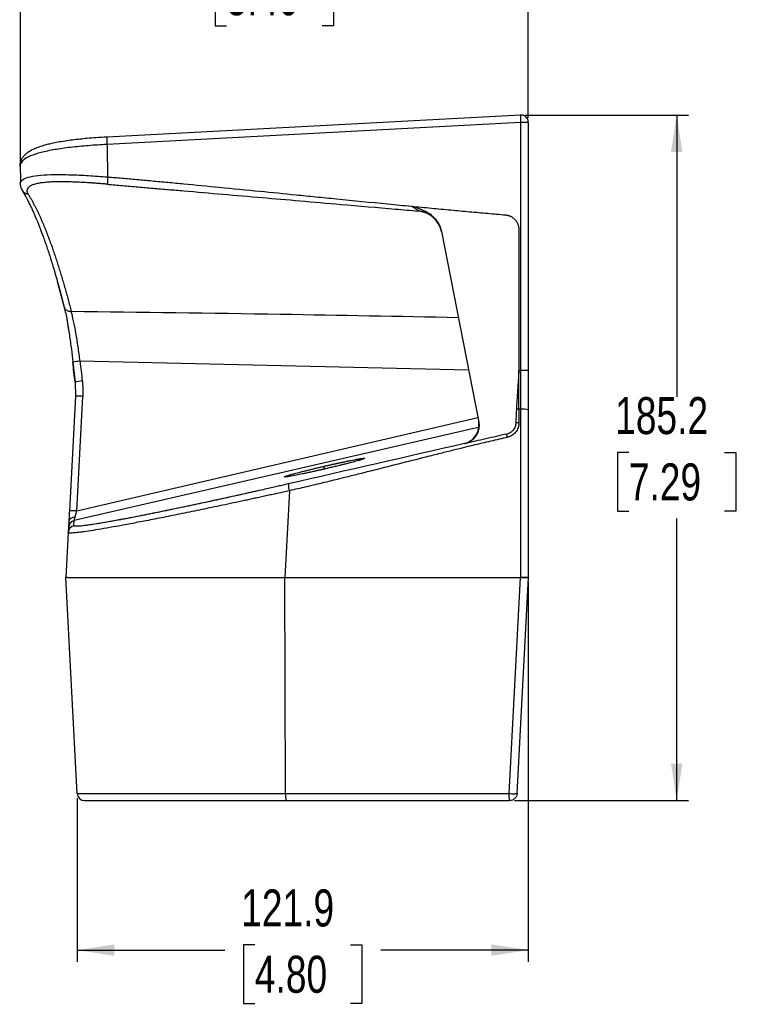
# Model space of a CAD drawing. Header units: millimetres. Extents: x 0 to 1118, y 0 to 848.
# Tile 14 of 17: x 778 to 973, y 313 to 579. Entities that reach past the tile are written whole.
import ezdxf

# ---------------------------------------------------------------- set-up
doc = ezdxf.new("R2010")
doc.units = ezdxf.units.MM
doc.layers.add('DIMENSIONS', color=140, linetype='Continuous', lineweight=25)
doc.styles.add('SLDTEXTSTYLE0', font='TXT', dxfattribs={"width": 0.75})
doc.dimstyles.new('SLDDIMSTYLE0', dxfattribs={"dimtxt": 10, "dimasz": 10, "dimexe": 0, "dimexo": 0.0625, "dimgap": 2.5, "dimtad": 0, "dimtih": 1, "dimtoh": 1, "dimdec": 1, "dimrnd": 1e-09, "dimzin": 12, "dimdsep": 46, "dimtxsty": 'SLDTEXTSTYLE0', "dimsah": 1, "dimcen": 0.09, "dimadec": 0, "dimazin": 3, "dimtfac": 1, "dimtdec": 1, "dimtofl": 0, "dimtmove": 0, "dimatfit": 3, "dimfxl": 0, "dimfrac": 2, "dimtolj": 1, "dimtzin": 12, "dimarcsym": 0})

# ---------------------------------------------------------------- blocks, each defined once
blk = doc.blocks.new('_D_11')
at = {"layer": 'DIMENSIONS'}
for p, q in [((915.13, 427.29), (915.13, 324.69)), ((793.25, 368.89), (793.25, 324.69)), ((793.25, 327.87), (833.14, 327.87)), ((841.26, 329.34), (838.21, 329.34)), ((838.21, 329.34), (838.21, 313.46)), ((867.12, 329.34), (870.17, 329.34)), ((870.17, 329.34), (870.17, 313.46)), ((915.13, 327.87), (875.24, 327.87)), ((838.21, 313.46), (841.26, 313.46)), ((870.17, 313.46), (867.12, 313.46))]:
    blk.add_line(p, q, dxfattribs=at)
for points in [[(793.25, 327.87), (803.25, 326.33), (803.25, 329.41)], [(915.13, 327.87), (905.13, 329.41), (905.13, 326.33)]]:
    blk.add_solid(points, dxfattribs=at)
at = {"layer": 'DIMENSIONS', "char_height": 10, "attachment_point": 1, "style": 'SLDTEXTSTYLE0'}
for s, insert in [('121.9', (837.57, 344.26)), ('4.80', (841.26, 326.35))]:
    blk.add_mtext(s, dxfattribs=dict(at, insert=insert))
blk = doc.blocks.new('_D_12')
at = {"layer": 'DIMENSIONS'}
for p, q in [((777.95, 539.99), (777.95, 595.07)), ((833.61, 593.37), (830.57, 593.37)), ((830.57, 593.37), (830.57, 577.49)), ((859.47, 593.37), (862.52, 593.37)), ((862.52, 593.37), (862.52, 577.49)), ((915.13, 552.72), (915.13, 595.07)), ((777.95, 591.89), (825.49, 591.89)), ((915.13, 591.89), (867.59, 591.89)), ((830.57, 577.49), (833.61, 577.49)), ((862.52, 577.49), (859.47, 577.49))]:
    blk.add_line(p, q, dxfattribs=at)
for points in [[(777.95, 591.89), (787.95, 590.36), (787.95, 593.43)], [(915.13, 591.89), (905.13, 593.43), (905.13, 590.36)]]:
    blk.add_solid(points, dxfattribs=at)
at = {"layer": 'DIMENSIONS', "char_height": 10, "attachment_point": 1, "style": 'SLDTEXTSTYLE0'}
for s, insert in [('137.2', (829.92, 608.29)), ('5.40', (833.61, 590.38))]:
    blk.add_mtext(s, dxfattribs=dict(at, insert=insert))
blk = doc.blocks.new('_D_13')
at = {"layer": 'DIMENSIONS'}
for p, q in [((914.3, 553.44), (958.39, 553.44)), ((955.21, 553.44), (955.21, 477.29)), ((942.28, 462.32), (939.23, 462.32)), ((939.23, 462.32), (939.23, 446.45)), ((968.14, 462.32), (971.19, 462.32)), ((971.19, 462.32), (971.19, 446.45)), ((939.23, 446.45), (942.28, 446.45)), ((955.21, 368.26), (955.21, 444.42)), ((971.19, 446.45), (968.14, 446.45)), ((911.35, 368.26), (958.39, 368.26))]:
    blk.add_line(p, q, dxfattribs=at)
for points in [[(955.21, 553.44), (953.67, 543.44), (956.75, 543.44)], [(955.21, 368.26), (956.75, 378.26), (953.67, 378.26)]]:
    blk.add_solid(points, dxfattribs=at)
at = {"layer": 'DIMENSIONS', "char_height": 10, "attachment_point": 1, "style": 'SLDTEXTSTYLE0'}
for s, insert in [('185.2', (938.59, 477.25)), ('7.29', (942.28, 459.34))]:
    blk.add_mtext(s, dxfattribs=dict(at, insert=insert))

msp = doc.modelspace()

# ---------------------------------------------------------------- linework, layer by layer
for p, q in [((913.03, 551.45), (801.3, 545.49)), ((913.03, 551.45), (913.03, 484.43)), ((915.13, 551.45), (915.13, 484.43)), ((777.88, 540.24), (777.98, 535.4)), ((778.38, 533.06), (779.2, 531.67)), ((891.63, 522.01), (901.72, 470.52)), ((912.58, 522.48), (912.58, 484.43)), ((787.98, 508.2), (789.77, 501.46)), ((790.44, 498.32), (790.95, 495.31)), ((898.98, 484.51), (794.03, 486.95)), ((792.08, 486.68), (792.67, 481.32)), ((912.58, 484.43), (913.03, 484.43)), ((915.13, 484.43), (913.03, 484.43)), ((792.67, 481.32), (792.81, 477.49)), ((792.78, 477.48), (791.15, 446.54)), ((793.13, 446.51), (794.75, 477.45)), ((912.58, 473.96), (912.58, 470.29)), ((913.03, 473.96), (912.58, 473.96)), ((913.03, 473.96), (913.03, 428.56)), ((915.13, 473.86), (915.13, 428.56)), ((793.13, 446.51), (901.48, 471.75)), ((901.62, 469.07), (792.47, 443.88)), ((901.72, 469.6), (901.72, 470.53)), ((901.82, 469.58), (901.81, 469.6)), ((897.93, 464.7), (897.92, 464.77)), ((860.05, 457.81), (859.97, 458.57)), ((850.58, 451.94), (849.36, 428.56)), ((790.92, 442.03), (790.85, 440.66)), ((792.39, 442.51), (792.47, 443.88)), ((790.85, 440.66), (790.21, 428.56)), ((793.25, 370.16), (790.19, 428.56)), ((790.68, 428.56), (790.19, 428.56)), ((790.68, 428.56), (849.36, 428.56)), ((849.36, 428.56), (913.03, 428.56)), ((849.55, 370.16), (849.39, 428.56)), ((909.97, 370.16), (913.03, 428.56)), ((912.07, 370.16), (915.14, 428.56)), ((913.03, 428.56), (915.13, 428.56)), ((793.25, 370.16), (849.55, 370.16)), ((849.55, 370.16), (909.97, 370.16)), ((849.66, 368.26), (910.08, 368.26))]:
    msp.add_line(p, q)
at = {"flags": 128}
for points in [[(913.01, 553.42), (858.9, 550.54), (801.29, 547.47)], [(792.67, 481.32), (792.67, 481.32), (792.67, 481.3)]]:
    msp.add_lwpolyline(points, dxfattribs=at)
for centre, radius, start, end in [((913.13, 551.44), 2, 0.0751, 90.075), ((795.78, 467.27), 19.76, 95.0973, 100.8014), ((795.93, 466.03), 15.63, 94.7915, 102.0079), ((912.57, 460.34), 13.62, 89.9677, 92.7998), ((913.57, 463.67), 10.3, 81.2831, 93.0221), ((912.51, 459.68), 10.61, 89.6513, 94.0856), ((862.87, 455.2), 12.71, 186.3837, 194.8455), ((791.9, 432.35), 14.22, 85.0334, 92.9928), ((792.84, 440.56), 2, 102.9753, 176.9883), ((792.91, 441.93), 2, 102.9753, 176.9883), ((795.25, 370.26), 2, 183, 270), ((858.52, 369.7), 8.98, 177.0874, 189.2257), ((911.62, 398.5), 28.39, 266.6798, 269.6633)]:
    msp.add_arc(centre, radius, start, end)
for centre, major_axis, ratio, start_param, end_param in [((912.63, 460.08), (-0.05, 19.11), 0.052264, 0.758991, 1.008857), ((896.79, 469.64), (2.16, 4.52), 0.998783, 3.814836, 5.142135)]:
    msp.add_ellipse(centre, major_axis=major_axis, ratio=ratio, start_param=start_param, end_param=end_param)
for points, knots in [([(913.01, 553.41), (913.01, 553.39), (913, 553.34), (912.99, 553.18), (912.98, 552.94), (912.98, 552.62), (912.99, 552.29), (913, 551.89), (913.02, 551.62), (913.03, 551.45)], [0, 0, 0, 0, 0.129587, 0.250579, 0.419737, 0.547905, 0.709912, 0.816766, 1, 1, 1, 1]), ([(913.03, 553.44), (913.03, 553.45), (913.02, 553.45), (913.01, 553.42), (913.01, 553.41)], [0, 0, 0, 0, 0.8938715, 1, 1, 1, 1]), ([(914.52, 552.85), (914.49, 552.89), (914.3, 553.14), (913.8, 553.38), (913.34, 553.42), (913.13, 553.45)], [0, 0, 0, 0, 0.109324, 0.597095, 1, 1, 1, 1]), ([(915.13, 551.45), (915.13, 551.45), (915.09, 551.45), (914.88, 551.45), (914.72, 551.45), (914.3, 551.45), (914.05, 551.45), (913.53, 551.45), (913.27, 551.45), (913.03, 551.45)], [0, 0, 0, 0, 0.25, 0.25, 0.5, 0.5, 0.75, 0.75, 1, 1, 1, 1]), ([(915.1, 551.45), (915.11, 551.52), (915.15, 551.85), (914.96, 552.38), (914.66, 552.7), (914.52, 552.85)], [0, 0, 0, 0, 0.145685, 0.626867, 1, 1, 1, 1]), ([(801.3, 547.49), (800.3, 547.43), (798.48, 547.32), (796.04, 547.12), (793.92, 546.91), (791.94, 546.68), (789.92, 546.4), (788.06, 546.09), (786.48, 545.77), (785.08, 545.44), (783.72, 545.05), (782.34, 544.58), (781.14, 544.05), (780.16, 543.49), (779.4, 542.93), (778.8, 542.34), (778.37, 541.77), (778.1, 541.27), (777.9, 540.78), (777.8, 540.37), (777.75, 539.99), (777.72, 539.74), (777.74, 539.58), (777.74, 539.56)], [0, 0, 0, 0, 0.081341, 0.149263, 0.203663, 0.264338, 0.325979, 0.392363, 0.449267, 0.496056, 0.55251, 0.617913, 0.684677, 0.739921, 0.791841, 0.837308, 0.879632, 0.907945, 0.933223, 0.962874, 0.975806, 0.996283, 1, 1, 1, 1]), ([(801.3, 545.49), (799.6, 545.39), (796.2, 545.19), (791.4, 544.72), (787.06, 544.11), (783.37, 543.34), (780.51, 542.4), (778.58, 541.37), (778.15, 540.6), (777.95, 540.25)], [0, 0, 0, 0, 0.144562, 0.2887, 0.43346, 0.579051, 0.725629, 0.873798, 1, 1, 1, 1]), ([(801.29, 547.46), (801.28, 547.45), (801.27, 547.42), (801.26, 547.26), (801.26, 547.01), (801.26, 546.68), (801.27, 546.29), (801.28, 545.89), (801.3, 545.62), (801.3, 545.49)], [0, 0, 0, 0, 0.1025054, 0.2548169, 0.41103, 0.5672424, 0.7195544, 0.8646127, 1, 1, 1, 1]), ([(801.32, 547.47), (801.31, 547.48), (801.3, 547.5), (801.29, 547.47), (801.29, 547.46)], [0, 0, 0, 0, 0.760865, 1, 1, 1, 1]), ([(801.3, 545.49), (801.33, 544.01), (801.4, 541.09), (801.46, 538.17), (801.49, 536.73)], [0, 0, 0, 0, 0.506852, 1, 1, 1, 1]), ([(777.95, 540.25), (777.89, 540.18), (777.81, 540.09), (777.76, 539.86), (777.76, 539.7), (777.75, 539.56)], [0, 0, 0, 0, 0.296815, 0.39708, 1, 1, 1, 1]), ([(778.07, 535.4), (778.24, 535.65), (778.63, 536.22), (780.47, 536.82), (783.29, 537.23), (786.98, 537.39), (791.37, 537.33), (796.27, 537.11), (799.75, 536.86), (801.49, 536.73)], [0, 0, 0, 0, 0.116455, 0.263335, 0.409298, 0.555471, 0.702582, 0.850791, 1, 1, 1, 1]), ([(777.97, 534.79), (777.9, 534.94), (777.79, 535.17), (778, 535.34), (778.07, 535.4)], [0, 0, 0, 0, 0.626518, 1, 1, 1, 1]), ([(777.84, 534.86), (777.85, 534.67), (777.87, 534.43), (777.96, 534.04), (778.11, 533.56), (778.26, 533.29), (778.36, 533.1)], [0, 0, 0, 0, 0.277828, 0.349483, 0.527945, 1, 1, 1, 1]), ([(801.42, 534.75), (801.26, 534.76), (800.93, 534.79), (800.45, 534.83), (799.96, 534.87), (799.48, 534.91), (799.01, 534.95), (798.53, 534.98), (798.05, 535.02), (797.58, 535.05), (797.11, 535.08), (796.01, 535.16), (794.32, 535.26), (792.11, 535.35), (790.02, 535.41), (788.08, 535.41), (786.31, 535.36), (784.72, 535.25), (783.32, 535.09), (782.14, 534.86), (781.17, 534.56), (780.44, 534.2), (779.94, 533.78), (779.73, 533.39), (779.68, 533.08), (779.68, 532.86), (779.73, 532.64), (779.81, 532.4), (779.9, 532.24), (779.94, 532.16)], [0, 0, 0, 0, 0.012776, 0.02552, 0.038239, 0.050936, 0.063618, 0.076288, 0.088953, 0.101616, 0.114284, 0.126961, 0.190411, 0.253708, 0.316279, 0.378774, 0.440635, 0.502385, 0.56378, 0.625241, 0.68688, 0.748531, 0.811032, 0.873703, 0.89895, 0.924159, 0.949373, 0.974639, 1, 1, 1, 1]), ([(801.49, 536.73), (801.48, 536.51), (801.46, 536.28), (801.43, 535.82), (801.41, 535.59), (801.4, 535.21), (801.4, 535.05), (801.4, 534.83), (801.41, 534.77), (801.42, 534.75)], [0, 0, 0, 0, 0.25, 0.25, 0.5, 0.5, 0.75, 0.75, 1, 1, 1, 1]), ([(801.42, 534.75), (802.79, 534.63), (805.54, 534.39), (809.67, 534.04), (813.79, 533.68), (817.92, 533.32), (824.2, 532.78), (832.64, 532.06), (843.08, 531.16), (853.7, 530.25), (865.68, 529.21), (876.34, 528.29), (883.3, 527.69), (885.37, 527.51)], [0, 0, 0, 0, 0.049123, 0.098244, 0.147361, 0.196476, 0.245588, 0.371729, 0.497911, 0.618925, 0.751192, 0.926047, 1, 1, 1, 1]), ([(801.49, 536.73), (802.79, 536.62), (805.41, 536.39), (809.41, 536.03), (813.52, 535.66), (817.75, 535.27), (823.81, 534.7), (832.11, 533.9), (842.22, 532.91), (850.91, 532.04), (857.8, 531.35), (866.06, 530.53), (873.63, 529.78), (880.38, 529.12), (882.49, 528.91), (883.53, 528.81)], [0, 0, 0, 0, 0.047207, 0.095863, 0.145968, 0.197523, 0.250526, 0.367399, 0.50105, 0.620495, 0.685171, 0.753151, 0.922776, 0.961952, 1, 1, 1, 1]), ([(778.39, 533.12), (778.46, 532.98), (778.65, 532.64), (779.04, 532.4), (779.38, 532.27), (779.61, 532.19), (779.82, 532.17), (779.94, 532.16)], [0, 0, 0, 0, 0.237155, 0.617799, 0.683641, 0.809121, 1, 1, 1, 1]), ([(778.39, 533.05), (778.58, 532.74), (778.93, 532.17), (779.39, 531.33), (779.76, 530.64), (780.05, 530.09), (780.37, 529.45), (780.76, 528.65), (781.2, 527.69), (782.26, 525.33), (783.34, 522.63), (784.43, 519.58), (784.93, 518.14), (785.44, 516.63), (785.91, 515.17), (786.37, 513.69), (786.78, 512.35), (787.17, 511.03), (787.5, 509.9), (787.81, 508.82), (788.13, 507.68), (788.45, 506.5), (788.68, 505.64), (788.79, 505.24)], [0, 0, 0, 0, 0.055624, 0.10315, 0.136999, 0.162473, 0.186777, 0.23049, 0.274075, 0.315149, 0.534564, 0.581136, 0.627713, 0.676415, 0.726492, 0.762636, 0.810316, 0.844232, 0.876135, 0.905861, 0.933339, 0.968899, 1, 1, 1, 1]), ([(779.94, 532.16), (780.01, 532.05), (780.15, 531.82), (780.37, 531.47), (780.57, 531.12), (780.78, 530.77), (780.98, 530.41), (781.18, 530.04), (781.38, 529.68), (781.58, 529.31), (781.77, 528.94), (781.96, 528.57), (782.15, 528.19), (782.33, 527.82), (782.51, 527.44), (782.69, 527.07), (782.87, 526.69), (783.05, 526.31), (783.22, 525.94), (783.39, 525.56), (783.55, 525.19), (783.72, 524.81), (783.88, 524.44), (784.04, 524.06), (784.19, 523.69), (784.34, 523.33), (784.49, 522.96), (784.64, 522.6), (784.79, 522.23), (784.93, 521.88), (785.07, 521.52), (785.2, 521.17), (785.34, 520.82), (785.47, 520.47), (785.6, 520.13), (785.72, 519.8), (785.97, 519.14), (786.33, 518.14), (786.81, 516.78), (787.28, 515.39), (787.74, 513.98), (788.2, 512.54), (788.66, 511.09), (789.1, 509.61), (789.54, 508.12), (789.97, 506.61), (790.4, 505.09), (790.82, 503.56), (791.23, 502.01), (791.5, 500.96), (791.63, 500.44)], [0, 0, 0, 0, 0.018101, 0.035978, 0.053632, 0.071061, 0.088267, 0.105249, 0.122007, 0.138541, 0.154851, 0.170937, 0.186798, 0.202436, 0.217849, 0.233038, 0.248003, 0.262744, 0.27726, 0.291551, 0.305618, 0.319461, 0.333079, 0.346472, 0.359641, 0.372585, 0.385304, 0.397798, 0.410068, 0.422113, 0.433933, 0.445529, 0.456899, 0.468045, 0.478966, 0.489661, 0.500132, 0.541298, 0.582014, 0.622278, 0.662089, 0.701448, 0.740354, 0.778807, 0.816806, 0.854352, 0.891443, 0.928082, 0.964267, 1, 1, 1, 1]), ([(885.37, 527.51), (885.38, 527.51), (885.4, 527.51), (885.41, 527.52), (885.42, 527.53), (885.43, 527.55), (885.4, 527.58), (885.31, 527.66), (885.14, 527.79), (884.9, 527.96), (884.61, 528.15), (884.28, 528.36), (883.96, 528.56), (883.71, 528.71), (883.58, 528.78), (883.53, 528.81)], [0, 0, 0, 0, 0.029116, 0.055418, 0.078902, 0.099648, 0.144749, 0.197007, 0.298196, 0.421468, 0.53864, 0.687164, 0.83688, 0.944682, 1, 1, 1, 1]), ([(883.53, 528.81), (883.59, 528.8), (883.72, 528.79), (883.91, 528.75), (884.12, 528.7), (884.34, 528.64), (884.57, 528.57), (884.81, 528.49), (885.06, 528.4), (885.48, 528.23), (885.94, 528.04), (886.79, 527.7), (887.78, 527.24), (888.73, 526.6), (889.34, 526.07), (889.73, 525.69), (890.09, 525.29), (890.41, 524.88), (890.7, 524.44), (890.96, 523.99), (891.18, 523.52), (891.37, 523.04), (891.52, 522.53), (891.6, 522.19), (891.63, 522.01)], [0, 0, 0, 0, 0.0164142, 0.0340253, 0.0528673, 0.072968, 0.0943501, 0.1170327, 0.1410317, 0.1663605, 0.2371779, 0.2747501, 0.409204, 0.5289956, 0.5784664, 0.6267994, 0.6742077, 0.720917, 0.7671632, 0.8131897, 0.8592429, 0.9055691, 0.9524101, 1, 1, 1, 1]), ([(883.53, 528.81), (885.33, 528.64), (888.88, 528.3), (894.13, 527.8), (899.21, 527.33), (904.12, 526.89), (907.35, 526.6), (908.93, 526.47)], [0, 0, 0, 0, 0.2129418, 0.419412, 0.6194112, 0.8129402, 1, 1, 1, 1]), ([(891.66, 521.87), (891.64, 521.96), (891.61, 522.13), (891.54, 522.4), (891.46, 522.66), (891.37, 522.93), (891.27, 523.19), (891.15, 523.46), (891.02, 523.72), (890.85, 524.04), (890.6, 524.45), (890.21, 524.98), (889.82, 525.41), (889.33, 525.87), (888.83, 526.27), (888.18, 526.67), (887.61, 526.95), (887.06, 527.16), (886.57, 527.31), (886.14, 527.4), (885.76, 527.47), (885.5, 527.5), (885.37, 527.51)], [0, 0, 0, 0, 0.02956, 0.059599, 0.090104, 0.121062, 0.152457, 0.18427, 0.216482, 0.249072, 0.304937, 0.373644, 0.465376, 0.498213, 0.597878, 0.676603, 0.747364, 0.81079, 0.872083, 0.914003, 0.95668, 1, 1, 1, 1]), ([(890.98, 523.74), (890.65, 524.29), (889.89, 525.55), (887.93, 527), (886.24, 527.34), (885.37, 527.51)], [0, 0, 0, 0, 0.2725009, 0.6245641, 1, 1, 1, 1]), ([(908.93, 526.47), (909, 526.46), (909.14, 526.44), (909.34, 526.41), (909.55, 526.37), (909.74, 526.31), (909.94, 526.25), (910.13, 526.17), (910.37, 526.06), (910.65, 525.91), (910.96, 525.7), (911.25, 525.47), (911.52, 525.2), (911.77, 524.91), (911.98, 524.6), (912.17, 524.26), (912.32, 523.92), (912.43, 523.58), (912.52, 523.22), (912.57, 522.85), (912.58, 522.61), (912.58, 522.48)], [0, 0, 0, 0, 0.03544, 0.070534, 0.105375, 0.140059, 0.174685, 0.209349, 0.244149, 0.306702, 0.369286, 0.433676, 0.497059, 0.560849, 0.625587, 0.689157, 0.752253, 0.813622, 0.875008, 0.936956, 1, 1, 1, 1]), ([(788.79, 505.24), (788.86, 504.96), (789.18, 503.77), (789.5, 502.52), (789.74, 501.57)], [0, 0, 0, 0, 0.237931, 1, 1, 1, 1]), ([(789.75, 501.52), (789.88, 500.97), (790.14, 499.9), (790.43, 498.42), (790.59, 497.48), (790.63, 497.23)], [0, 0, 0, 0, 0.438696, 0.855148, 1, 1, 1, 1]), ([(789.77, 501.58), (789.79, 501.48), (789.82, 501.28), (790.01, 501.03), (790.26, 500.79), (790.57, 500.61), (791.01, 500.45), (791.39, 500.45), (791.63, 500.44)], [0, 0, 0, 0, 0.1334071, 0.2802068, 0.4300084, 0.5798122, 0.7266128, 1, 1, 1, 1]), ([(794.03, 486.95), (793.87, 488.25), (793.69, 489.56), (793.32, 492.1), (793.12, 493.34), (792.71, 495.67), (792.5, 496.77), (792.07, 498.77), (791.85, 499.67), (791.63, 500.44)], [0, 0, 0, 0, 0.25, 0.25, 0.5, 0.5, 0.75, 0.75, 1, 1, 1, 1]), ([(791.63, 500.44), (810.49, 500.21), (845.34, 499.77), (880.19, 499.09), (896.18, 498.78)], [0, 0, 0, 0, 0.541153, 1, 1, 1, 1]), ([(790.63, 497.23), (790.7, 496.83), (790.88, 495.81), (791.24, 493.48), (791.67, 490.35), (791.95, 487.84), (792.08, 486.68)], [0, 0, 0, 0, 0.132568, 0.330242, 0.689072, 1, 1, 1, 1]), ([(794.03, 486.95), (794.13, 486.05), (794.32, 484.27), (794.52, 482.49), (794.62, 481.61)], [0, 0, 0, 0, 0.504587, 1, 1, 1, 1]), ([(792.67, 481.3), (792.57, 482.19), (792.37, 483.97), (792.17, 485.76), (792.08, 486.66)], [0, 0, 0, 0, 0.49514, 1, 1, 1, 1]), ([(912.58, 484.43), (912.52, 483.54), (912.39, 481.78), (912.21, 479.08), (912.04, 476.47), (911.95, 474.74), (911.91, 473.94)], [0, 0, 0, 0, 0.253607, 0.504781, 0.773867, 1, 1, 1, 1]), ([(915.13, 484.43), (915.13, 483.99), (915.13, 483.11), (915.13, 481.78), (915.13, 480.46), (915.13, 479.14), (915.13, 477.82), (915.13, 476.5), (915.13, 475.18), (915.13, 474.3), (915.13, 473.86)], [0, 0, 0, 0, 0.125019, 0.250021, 0.375013, 0.5, 0.624986, 0.749978, 0.874981, 1, 1, 1, 1]), ([(794.62, 481.61), (794.64, 481.45), (794.67, 481.15), (794.71, 480.69), (794.74, 480.23), (794.77, 479.77), (794.78, 479.3), (794.79, 478.84), (794.78, 478.38), (794.77, 477.91), (794.76, 477.6), (794.75, 477.45)], [0, 0, 0, 0, 0.110885, 0.221735, 0.33259, 0.443489, 0.554471, 0.665574, 0.776838, 0.8883, 1, 1, 1, 1]), ([(794.75, 477.45), (794.51, 477.46), (794.26, 477.47), (793.78, 477.49), (793.55, 477.5), (793.16, 477.5), (793.01, 477.5), (792.82, 477.5), (792.78, 477.49), (792.78, 477.48)], [0, 0, 0, 0, 0.25, 0.25, 0.5, 0.5, 0.75, 0.75, 1, 1, 1, 1]), ([(897.93, 464.7), (897.93, 464.7), (897.94, 464.71), (897.94, 464.71), (897.97, 464.71), (898.05, 464.73), (898.35, 464.81), (898.89, 465.01), (899.38, 465.28), (900.17, 465.82), (900.95, 466.62), (901.5, 467.78), (901.78, 468.71), (901.74, 469.27), (901.72, 469.6)], [0, 0, 0, 0, 0.000394, 0.001051, 0.003152, 0.010507, 0.037826, 0.142821, 0.267765, 0.285571, 0.569624, 0.750759, 0.854899, 1, 1, 1, 1]), ([(901.72, 470.52), (901.78, 470.21), (901.81, 469.89), (901.81, 469.25), (901.78, 468.93), (901.66, 468.3), (901.58, 468), (901.34, 467.4), (901.2, 467.12), (900.86, 466.58), (900.66, 466.33), (900.22, 465.86), (899.98, 465.65), (899.47, 465.28), (899.19, 465.12), (898.6, 464.86), (898.3, 464.75), (897.99, 464.68)], [0, 0, 0, 0, 0.125, 0.125, 0.25, 0.25, 0.375, 0.375, 0.5, 0.5, 0.625, 0.625, 0.75, 0.75, 0.875, 0.875, 1, 1, 1, 1]), ([(901.72, 470.53), (901.72, 470.53), (901.72, 470.53), (901.72, 470.52), (901.72, 470.52)], [0, 0, 0, 0, 0.555894, 1, 1, 1, 1]), ([(911.76, 470.26), (911.75, 469.91), (911.68, 469.57), (911.44, 468.91), (911.27, 468.61), (910.83, 468.07), (910.57, 467.84), (909.97, 467.47), (909.65, 467.34), (909.31, 467.26)], [0, 0, 0, 0, 0.25, 0.25, 0.5, 0.5, 0.75, 0.75, 1, 1, 1, 1]), ([(912.58, 470.29), (912.58, 470.22), (912.58, 470.09), (912.56, 469.9), (912.54, 469.71), (912.51, 469.52), (912.47, 469.33), (912.42, 469.15), (912.31, 468.81), (912.1, 468.34), (911.72, 467.78), (911.26, 467.29), (910.81, 466.96), (910.43, 466.73), (910.12, 466.59), (909.81, 466.48), (909.59, 466.42), (909.48, 466.39)], [0, 0, 0, 0, 0.036337, 0.072378, 0.108206, 0.143904, 0.179559, 0.215257, 0.251081, 0.376564, 0.501058, 0.625217, 0.750451, 0.812673, 0.8747, 0.936992, 1, 1, 1, 1]), ([(909.48, 466.39), (908.74, 466.22), (907.24, 465.87), (904.94, 465.33), (902.55, 464.77), (900.07, 464.17), (897.5, 463.54), (894.6, 462.83), (891.24, 461.99), (886.28, 460.75), (879.99, 459.15), (873.7, 457.56), (868.75, 456.32), (864.55, 455.28), (860.04, 454.17), (855.2, 453.01), (852.08, 452.29), (850.58, 451.94)], [0, 0, 0, 0, 0.03747, 0.076458, 0.116964, 0.158988, 0.20253, 0.247591, 0.307113, 0.373541, 0.500832, 0.628019, 0.694221, 0.753657, 0.841788, 0.923902, 1, 1, 1, 1]), ([(909.31, 467.26), (908.37, 467.05), (906.48, 466.62), (902.71, 465.76), (899.87, 465.12), (897.99, 464.68)], [0, 0, 0, 0, 0.248466, 0.5, 1, 1, 1, 1]), ([(909.48, 466.39), (909.44, 466.57), (909.4, 466.76), (909.35, 467), (909.34, 467.07), (909.32, 467.19), (909.31, 467.23), (909.31, 467.26)], [0, 0, 0, 0, 0.5, 0.5, 0.75, 0.75, 1, 1, 1, 1]), ([(897.99, 464.68), (897.98, 464.69), (897.96, 464.7), (897.94, 464.7), (897.93, 464.7)], [0, 0, 0, 0, 0.46081, 1, 1, 1, 1]), ([(859.97, 458.57), (860.08, 458.6), (860.3, 458.65), (860.63, 458.72), (860.96, 458.8), (861.28, 458.87), (861.6, 458.94), (861.93, 459.02), (862.25, 459.09), (862.56, 459.16), (862.88, 459.23), (863.2, 459.3), (863.51, 459.37), (863.82, 459.43), (864.36, 459.55), (865.11, 459.71), (866.03, 459.9), (866.89, 460.08), (867.95, 460.29), (869.1, 460.51), (870.12, 460.68), (870.76, 460.75), (870.99, 460.73), (870.8, 460.61), (870.19, 460.39), (869.2, 460.09), (868.07, 459.78), (867.03, 459.51), (866.17, 459.29), (865.26, 459.06), (864.43, 458.85), (863.72, 458.68), (863.14, 458.54), (862.55, 458.4), (861.96, 458.26), (861.36, 458.11), (860.75, 457.97), (860.34, 457.88), (860.14, 457.83)], [0, 0, 0, 0, 0.009687, 0.019329, 0.028935, 0.038512, 0.04807, 0.057618, 0.067164, 0.076718, 0.086288, 0.095883, 0.105513, 0.115185, 0.124908, 0.156272, 0.187487, 0.218714, 0.249981, 0.312429, 0.374892, 0.43735, 0.499815, 0.562331, 0.624848, 0.68735, 0.749838, 0.781108, 0.812371, 0.843592, 0.874993, 0.893021, 0.910897, 0.92868, 0.946424, 0.964187, 0.982027, 1, 1, 1, 1]), ([(849.19, 455.69), (849.19, 455.69), (849.19, 455.7), (849.2, 455.71), (849.22, 455.73), (849.25, 455.75), (849.28, 455.77), (849.33, 455.79), (849.43, 455.83), (849.62, 455.9), (849.97, 456.02), (850.42, 456.16), (851.14, 456.37), (852.27, 456.68), (853.64, 457.04), (854.85, 457.34), (855.81, 457.58), (856.82, 457.82), (857.67, 458.03), (858.37, 458.2), (858.9, 458.32), (859.43, 458.45), (859.79, 458.53), (859.97, 458.57)], [0, 0, 0, 0, 0.018013, 0.035963, 0.053865, 0.071732, 0.089579, 0.10742, 0.12527, 0.187693, 0.250226, 0.3128, 0.37543, 0.500338, 0.625124, 0.68759, 0.750096, 0.812532, 0.874878, 0.906051, 0.937244, 0.968535, 1, 1, 1, 1]), ([(860.14, 457.83), (860.04, 457.81), (859.83, 457.76), (859.53, 457.69), (859.22, 457.62), (858.92, 457.55), (858.62, 457.48), (858.32, 457.41), (857.77, 457.29), (856.98, 457.12), (855.97, 456.9), (855, 456.69), (853.78, 456.43), (852.39, 456.15), (851.24, 455.94), (850.5, 455.81), (850.04, 455.74), (849.67, 455.69), (849.44, 455.67), (849.32, 455.66), (849.25, 455.67), (849.2, 455.67), (849.19, 455.68), (849.19, 455.69)], [0, 0, 0, 0, 0.017994, 0.035923, 0.053801, 0.071643, 0.089462, 0.107274, 0.125093, 0.187407, 0.249873, 0.312358, 0.374865, 0.499678, 0.624611, 0.687215, 0.749824, 0.812321, 0.87477, 0.90598, 0.937203, 0.968518, 1, 1, 1, 1]), ([(850.24, 453.78), (850.01, 453.73), (849.56, 453.63), (848.87, 453.47), (848.19, 453.31), (847.51, 453.16), (846.55, 452.94), (845.2, 452.63), (843.34, 452.21), (840.52, 451.58), (836.68, 450.72), (832.02, 449.69), (827.28, 448.67), (822.33, 447.61), (817.34, 446.57), (812.66, 445.62), (808.58, 444.81), (804.92, 444.12), (801.53, 443.5), (798.71, 443.02), (796.46, 442.68), (794.51, 442.43), (793.47, 442.35), (792.98, 442.35), (792.88, 442.35), (792.83, 442.35)], [0, 0, 0, 0, 0.008203, 0.016399, 0.02459, 0.032775, 0.040953, 0.059498, 0.081548, 0.108255, 0.162376, 0.222858, 0.282906, 0.345036, 0.421009, 0.493034, 0.556746, 0.621522, 0.690495, 0.763436, 0.822865, 0.88433, 0.973651, 0.987096, 1, 1, 1, 1]), ([(850.58, 451.94), (850.31, 451.88), (849.77, 451.76), (848.96, 451.58), (848.16, 451.41), (847.36, 451.23), (846.57, 451.06), (845.79, 450.89), (845.02, 450.72), (844.26, 450.55), (843.5, 450.39), (842.75, 450.23), (842.01, 450.07), (841.28, 449.91), (840.56, 449.75), (839.84, 449.6), (839.14, 449.45), (837.65, 449.13), (835.42, 448.65), (832.49, 448.03), (829.68, 447.44), (826, 446.67), (821.57, 445.76), (816.53, 444.75), (811.89, 443.84), (807.61, 443.02), (803.78, 442.31), (800.39, 441.71), (797.49, 441.23), (795.49, 440.93), (794.14, 440.75), (793.26, 440.64), (792.52, 440.57), (792.01, 440.53), (791.67, 440.52), (791.45, 440.52), (791.26, 440.52), (791.11, 440.53), (790.99, 440.55), (790.91, 440.58), (790.85, 440.62), (790.85, 440.65), (790.85, 440.66)], [0, 0, 0, 0, 0.0087413, 0.0174086, 0.0260018, 0.0345209, 0.0429661, 0.0513371, 0.0596342, 0.0678573, 0.0760064, 0.0840816, 0.0920828, 0.1000101, 0.1078635, 0.115643, 0.1233486, 0.1309804, 0.1644021, 0.1970483, 0.228921, 0.2600221, 0.3244982, 0.3868494, 0.4499278, 0.5115676, 0.5735196, 0.634566, 0.6957191, 0.7564677, 0.786854, 0.8172381, 0.8476254, 0.8780215, 0.8931683, 0.9083425, 0.9235447, 0.9387756, 0.954036, 0.9693264, 0.9846475, 1, 1, 1, 1]), ([(842.37, 451.99), (839.79, 451.42), (834.66, 450.27), (827.34, 448.68), (820.47, 447.22), (814.18, 445.92), (808.57, 444.81), (803.69, 443.89), (799.62, 443.17), (796.43, 442.67), (794.34, 442.4), (793.69, 442.38), (793.45, 442.38)], [0, 0, 0, 0, 0.108992, 0.217155, 0.323593, 0.429193, 0.533545, 0.6366, 0.739199, 0.841012, 0.942748, 1, 1, 1, 1]), ([(791.15, 446.54), (791.13, 446.01), (791.1, 445.49), (791.05, 444.49), (791.02, 444.03), (791, 443.62)], [0, 0, 0, 0, 0.5, 0.5, 1, 1, 1, 1]), ([(792.69, 444.8), (792.48, 444.79), (792.26, 444.75), (791.85, 444.62), (791.66, 444.53), (791.34, 444.31), (791.22, 444.17), (791.05, 443.9), (791.01, 443.76), (791, 443.62)], [0, 0, 0, 0, 0.25, 0.25, 0.5, 0.5, 0.75, 0.75, 1, 1, 1, 1]), ([(792.47, 443.88), (792.47, 443.88), (792.47, 443.88), (792.47, 443.9), (792.48, 443.93), (792.48, 443.96), (792.5, 444.01), (792.51, 444.06), (792.53, 444.14), (792.55, 444.25), (792.59, 444.4), (792.64, 444.58), (792.67, 444.73), (792.69, 444.8)], [0, 0, 0, 0, 0.066971, 0.134452, 0.202443, 0.270941, 0.339948, 0.40948, 0.479578, 0.600116, 0.726998, 0.86033, 1, 1, 1, 1]), ([(792.69, 444.8), (792.7, 444.84), (792.73, 444.93), (792.76, 445.08), (792.8, 445.23), (792.84, 445.4), (792.9, 445.6), (792.96, 445.85), (793.04, 446.16), (793.1, 446.39), (793.13, 446.51)], [0, 0, 0, 0, 0.087773, 0.180218, 0.277312, 0.379014, 0.48532, 0.630718, 0.80236, 1, 1, 1, 1]), ([(791, 443.62), (791, 443.57), (790.99, 443.48), (790.99, 443.34), (790.98, 443.21), (790.97, 443.09), (790.97, 442.98), (790.96, 442.85), (790.95, 442.67), (790.94, 442.47), (790.93, 442.29), (790.92, 442.15), (790.92, 442.07), (790.92, 442.04), (790.92, 442.03), (790.92, 442.03)], [0, 0, 0, 0, 0.050405, 0.100888, 0.151435, 0.202033, 0.252669, 0.289392, 0.378652, 0.505988, 0.631003, 0.756237, 0.877832, 0.963256, 1, 1, 1, 1]), ([(793.45, 442.38), (793.23, 442.36), (792.5, 442.32), (792.44, 442.43), (792.39, 442.51)], [0, 0, 0, 0, 0.303147, 1, 1, 1, 1]), ([(915.14, 428.56), (915.13, 428.56), (915.13, 428.56), (915.12, 428.56), (915.1, 428.56), (915.07, 428.56), (915.03, 428.56), (914.99, 428.56), (914.91, 428.56), (914.77, 428.56), (914.53, 428.56), (914.24, 428.56), (913.92, 428.56), (913.56, 428.56), (913.25, 428.56), (913.07, 428.56), (913.03, 428.56)], [0, 0, 0, 0, 0.043625, 0.085724, 0.126297, 0.165344, 0.202866, 0.238864, 0.273338, 0.381854, 0.500178, 0.612319, 0.715035, 0.833918, 0.967624, 1, 1, 1, 1]), ([(910.08, 368.26), (910.06, 368.26), (910.05, 368.31), (910.03, 368.5), (910.01, 368.64), (910, 368.98), (909.99, 369.19), (909.98, 369.65), (909.97, 369.9), (909.97, 370.16)], [0, 0, 0, 0, 0.25, 0.25, 0.5, 0.5, 0.75, 0.75, 1, 1, 1, 1]), ([(912.07, 370.16), (912.06, 369.9), (912, 369.65), (911.79, 369.19), (911.64, 368.98), (911.27, 368.64), (911.05, 368.5), (910.58, 368.31), (910.33, 368.26), (910.08, 368.26)], [0, 0, 0, 0, 0.25, 0.25, 0.5, 0.5, 0.75, 0.75, 1, 1, 1, 1]), ([(795.25, 368.26), (795.25, 368.26), (800.89, 368.26), (821.14, 368.26), (834.97, 368.26), (849.66, 368.26)], [0, 0, 0, 0, 0.5, 0.5, 1, 1, 1, 1])]:
    msp.add_open_spline(points, degree=3, knots=knots)
for points in [[(912.58, 473.96), (912.58, 477.45), (912.58, 480.94), (912.58, 484.43)], [(913.03, 484.43), (913.03, 480.94), (913.03, 477.45), (913.03, 473.96)], [(897.93, 464.7), (882.03, 461.06), (866.15, 457.44), (850.24, 453.78)], [(912.07, 370.16), (912.07, 370.13), (911.85, 370.11), (911.45, 370.11)]]:
    msp.add_open_spline(points, degree=3)

# ---------------------------------------------------------------- dimensions: what is measured, and where the dimension line sits
at = {"layer": 'DIMENSIONS'}
for base, p1, p2, picture, middle in [((915.13, 591.89), (777.95, 538.72), (915.13, 551.45), '_D_12', (846.54, 591.89)), ((915.13, 327.87), (793.25, 370.16), (915.13, 428.56), '_D_11', (854.19, 327.87))]:
    dim = msp.add_linear_dim(base=base, p1=p1, p2=p2, dimstyle='SLDDIMSTYLE0', dxfattribs=at)
    dim.commit()
    dim.dimension.update_dxf_attribs({"geometry": picture, "text_midpoint": middle, "dimtype": 160})
dim = msp.add_linear_dim(base=(955.21, 553.44), p1=(910.08, 368.26), p2=(913.03, 553.44), angle=90, dimstyle='SLDDIMSTYLE0', dxfattribs=at)
dim.commit()
dim.dimension.update_dxf_attribs({"geometry": '_D_13', "text_midpoint": (955.21, 460.85), "dimtype": 160})

doc.saveas('drawing.dxf')
